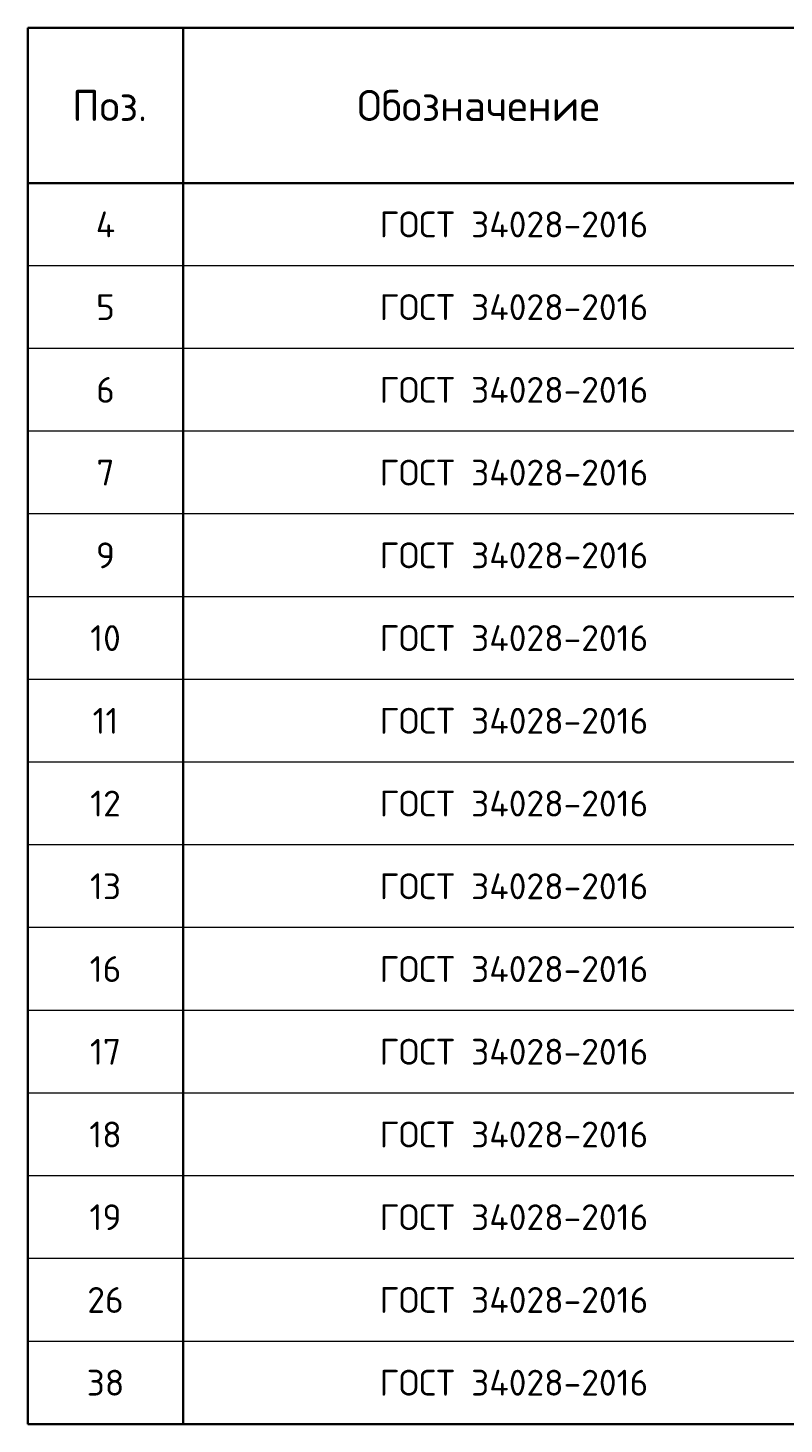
# Model space of a CAD drawing. Header units: millimetres. Extents: x 23072 to 32442, y 57140 to 64005.
# Tile 1 of 10: x 23072 to 24535, y 57260 to 59960. Entities that reach past the tile are written whole.
import ezdxf

# ---------------------------------------------------------------- set-up
doc = ezdxf.new("R2010")
doc.units = ezdxf.units.MM
doc.layers.add('Standard', color=7, linetype='Continuous', lineweight=25)
doc.styles.add('ISOCPEUR', font='ISOCPEUR')

msp = doc.modelspace()

# ---------------------------------------------------------------- linework, layer by layer
at = {"layer": 'Standard', "color": 7, "linetype": 'Continuous', "lineweight": 35, "transparency": 33554687}
for p, q in [((26772.5, 59960.2), (23072.5, 59960.2)), ((23072.5, 59960.2), (23072.5, 59660.2)), ((23372.5, 59960.2), (23372.5, 59660.2)), ((26772.5, 59660.2), (23072.5, 59660.2)), ((23072.5, 59660.2), (23072.5, 59500.2)), ((23372.5, 59660.2), (23372.5, 59500.2)), ((23072.5, 59500.2), (23072.5, 59340.2)), ((23372.5, 59500.2), (23372.5, 59340.2)), ((23072.5, 59340.2), (23072.5, 59180.2)), ((23372.5, 59340.2), (23372.5, 59180.2)), ((23072.5, 59180.2), (23072.5, 59020.2)), ((23372.5, 59180.2), (23372.5, 59020.2)), ((23072.5, 59020.2), (23072.5, 58860.2)), ((23372.5, 59020.2), (23372.5, 58860.2)), ((23072.5, 58860.2), (23072.5, 58700.2)), ((23372.5, 58860.2), (23372.5, 58700.2)), ((23072.5, 58700.2), (23072.5, 58540.2)), ((23372.5, 58700.2), (23372.5, 58540.2)), ((23072.5, 58540.2), (23072.5, 58380.2)), ((23372.5, 58540.2), (23372.5, 58380.2)), ((23072.5, 58380.2), (23072.5, 58220.2)), ((23372.5, 58380.2), (23372.5, 58220.2)), ((23072.5, 58220.2), (23072.5, 58060.2)), ((23372.5, 58220.2), (23372.5, 58060.2)), ((23072.5, 58060.2), (23072.5, 57900.2)), ((23372.5, 58060.2), (23372.5, 57900.2)), ((23072.5, 57900.2), (23072.5, 57740.2)), ((23372.5, 57900.2), (23372.5, 57740.2)), ((23072.5, 57740.2), (23072.5, 57580.2)), ((23372.5, 57740.2), (23372.5, 57580.2)), ((23072.5, 57580.2), (23072.5, 57420.2)), ((23372.5, 57580.2), (23372.5, 57420.2)), ((23072.5, 57420.2), (23072.5, 57260.2)), ((23372.5, 57420.2), (23372.5, 57260.2)), ((23072.5, 57260.2), (26772.5, 57260.2))]:
    msp.add_line(p, q, dxfattribs=at)
at = {"layer": 'Standard', "color": 7, "linetype": 'Continuous', "lineweight": 13, "transparency": 33554687}
for p, q in [((26772.5, 59500.2), (23072.5, 59500.2)), ((26772.5, 59340.2), (23072.5, 59340.2)), ((26772.5, 59180.2), (23072.5, 59180.2)), ((26772.5, 59020.2), (23072.5, 59020.2)), ((26772.5, 58860.2), (23072.5, 58860.2)), ((26772.5, 58700.2), (23072.5, 58700.2)), ((26772.5, 58540.2), (23072.5, 58540.2)), ((26772.5, 58380.2), (23072.5, 58380.2)), ((26772.5, 58220.2), (23072.5, 58220.2)), ((26772.5, 58060.2), (23072.5, 58060.2)), ((26772.5, 57900.2), (23072.5, 57900.2)), ((26772.5, 57740.2), (23072.5, 57740.2)), ((26772.5, 57580.2), (23072.5, 57580.2)), ((26772.5, 57420.2), (23072.5, 57420.2)), ((26772.5, 57260.2), (23072.5, 57260.2))]:
    msp.add_line(p, q, dxfattribs=at)

# ---------------------------------------------------------------- texts
at = {"layer": 'Standard', "color": 7, "linetype": 'Continuous', "lineweight": 35, "transparency": 33554687, "style": 'ISOCPEUR'}
for s, insert, char_height, width, attachment_point in [('\\A1;{\\fISOCPEUR|i0|b0;\\H60.000000;\\W1.000000;\\C7;Поз.}\\P', (23230.5, 59810.2), 12, 174.736, 5), ('\\A1;{\\fISOCPEUR|i0|b0;\\H60.000000;\\W1.000000;\\C7;Обозначение}\\P', (23944, 59810.2), 12, 500.255, 5), ('\\A1;{\\fISOCPEUR|i0|b0;\\H50.000000;\\W1.000000;\\C7;ГОСТ 34028-2016}\\P', (23752.5, 59580.2), 10, 549.083, 4), ('\\A1;{\\fISOCPEUR|i0|b0;\\H50.000000;\\W1.000000;\\C7;4}\\P', (23222.5, 59580.2), 10, 60, 5), ('\\A1;{\\fISOCPEUR|i0|b0;\\H50.000000;\\W1.000000;\\C7;ГОСТ 34028-2016}\\P', (23752.5, 59420.2), 10, 549.083, 4), ('\\A1;{\\fISOCPEUR|i0|b0;\\H50.000000;\\W1.000000;\\C7;5}\\P', (23222.5, 59420.2), 10, 54.444, 5), ('\\A1;{\\fISOCPEUR|i0|b0;\\H50.000000;\\W1.000000;\\C7;ГОСТ 34028-2016}\\P', (23752.5, 59260.2), 10, 549.083, 4), ('\\A1;{\\fISOCPEUR|i0|b0;\\H50.000000;\\W1.000000;\\C7;6}\\P', (23222.5, 59260.2), 10, 54.444, 5), ('\\A1;{\\fISOCPEUR|i0|b0;\\H50.000000;\\W1.000000;\\C7;ГОСТ 34028-2016}\\P', (23752.5, 59100.2), 10, 549.083, 4), ('\\A1;{\\fISOCPEUR|i0|b0;\\H50.000000;\\W1.000000;\\C7;7}\\P', (23222.5, 59100.2), 10, 54.444, 5), ('\\A1;{\\fISOCPEUR|i0|b0;\\H50.000000;\\W1.000000;\\C7;ГОСТ 34028-2016}\\P', (23752.5, 58940.2), 10, 549.083, 4), ('\\A1;{\\fISOCPEUR|i0|b0;\\H50.000000;\\W1.000000;\\C7;9}\\P', (23222.5, 58940.2), 10, 54.444, 5), ('\\A1;{\\fISOCPEUR|i0|b0;\\H50.000000;\\W1.000000;\\C7;ГОСТ 34028-2016}\\P', (23752.5, 58780.2), 10, 549.083, 4), ('\\A1;{\\fISOCPEUR|i0|b0;\\H50.000000;\\W1.000000;\\C7;10}\\P', (23222.5, 58780.2), 10, 78.75, 5), ('\\A1;{\\fISOCPEUR|i0|b0;\\H50.000000;\\W1.000000;\\C7;ГОСТ 34028-2016}\\P', (23752.5, 58620.2), 10, 549.083, 4), ('\\A1;{\\fISOCPEUR|i0|b0;\\H50.000000;\\W1.000000;\\C7;11}\\P', (23222.5, 58620.2), 10, 65.625, 5), ('\\A1;{\\fISOCPEUR|i0|b0;\\H50.000000;\\W1.000000;\\C7;ГОСТ 34028-2016}\\P', (23752.5, 58460.2), 10, 549.083, 4), ('\\A1;{\\fISOCPEUR|i0|b0;\\H50.000000;\\W1.000000;\\C7;12}\\P', (23222.5, 58460.2), 10, 78.75, 5), ('\\A1;{\\fISOCPEUR|i0|b0;\\H50.000000;\\W1.000000;\\C7;ГОСТ 34028-2016}\\P', (23752.5, 58300.2), 10, 549.083, 4), ('\\A1;{\\fISOCPEUR|i0|b0;\\H50.000000;\\W1.000000;\\C7;13}\\P', (23222.5, 58300.2), 10, 78.75, 5), ('\\A1;{\\fISOCPEUR|i0|b0;\\H50.000000;\\W1.000000;\\C7;ГОСТ 34028-2016}\\P', (23752.5, 58140.2), 10, 549.083, 4), ('\\A1;{\\fISOCPEUR|i0|b0;\\H50.000000;\\W1.000000;\\C7;16}\\P', (23222.5, 58140.2), 10, 78.75, 5), ('\\A1;{\\fISOCPEUR|i0|b0;\\H50.000000;\\W1.000000;\\C7;ГОСТ 34028-2016}\\P', (23752.5, 57980.2), 10, 549.083, 4), ('\\A1;{\\fISOCPEUR|i0|b0;\\H50.000000;\\W1.000000;\\C7;17}\\P', (23222.5, 57980.2), 10, 78.75, 5), ('\\A1;{\\fISOCPEUR|i0|b0;\\H50.000000;\\W1.000000;\\C7;ГОСТ 34028-2016}\\P', (23752.5, 57820.2), 10, 549.083, 4), ('\\A1;{\\fISOCPEUR|i0|b0;\\H50.000000;\\W1.000000;\\C7;18}\\P', (23222.5, 57820.2), 10, 78.75, 5), ('\\A1;{\\fISOCPEUR|i0|b0;\\H50.000000;\\W1.000000;\\C7;ГОСТ 34028-2016}\\P', (23752.5, 57660.2), 10, 549.083, 4), ('\\A1;{\\fISOCPEUR|i0|b0;\\H50.000000;\\W1.000000;\\C7;19}\\P', (23222.5, 57660.2), 10, 78.75, 5), ('\\A1;{\\fISOCPEUR|i0|b0;\\H50.000000;\\W1.000000;\\C7;ГОСТ 34028-2016}\\P', (23752.5, 57500.2), 10, 549.083, 4), ('\\A1;{\\fISOCPEUR|i0|b0;\\H50.000000;\\W1.000000;\\C7;26}\\P', (23222.5, 57500.2), 10, 91.875, 5), ('\\A1;{\\fISOCPEUR|i0|b0;\\H50.000000;\\W1.000000;\\C7;ГОСТ 34028-2016}\\P', (23752.5, 57340.2), 10, 549.083, 4), ('\\A1;{\\fISOCPEUR|i0|b0;\\H50.000000;\\W1.000000;\\C7;38}\\P', (23222.5, 57340.2), 10, 91.875, 5)]:
    msp.add_mtext(s, dxfattribs=dict(at, insert=insert, char_height=char_height, width=width, attachment_point=attachment_point))

doc.saveas('drawing.dxf')
